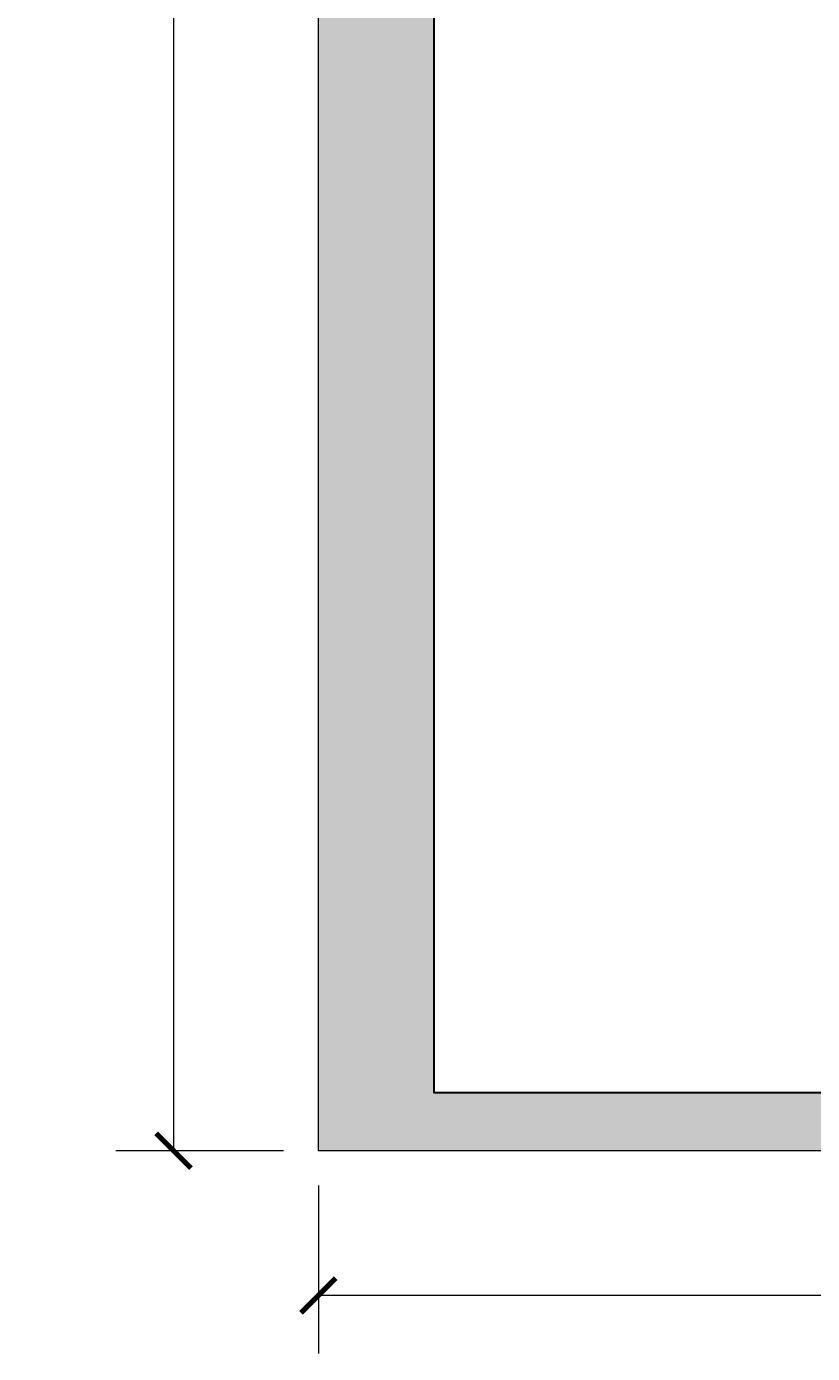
# Model space of a CAD drawing. Header units: millimetres. Extents: x -221 to 149158, y -114258 to 0.
# Tile 217 of 256: x 118471 to 121185, y -56926 to -52343. Entities that reach past the tile are written whole.
import ezdxf

# ---------------------------------------------------------------- set-up
doc = ezdxf.new("R2010")
doc.units = ezdxf.units.MM
doc.layers.get('0').update_dxf_attribs({"lineweight": 0})
doc.layers.add('A-opisram.ART', color=250, linetype='Continuous', lineweight=0)
doc.layers.add('wymiar..KF', color=12, linetype='Continuous', lineweight=5)
doc.layers.add('A-pomocram.ART', color=254, linetype='Continuous', lineweight=0, plot=False)
doc.layers.add('A-wymram.ART', color=10, linetype='Continuous', lineweight=5, plot=False)
doc.layers.add('A-przekrycieram.ART', color=7, linetype='Continuous', lineweight=0, true_color=0xffffff)
doc.styles.add('ARCH', font='segoeuil.ttf')
doc.styles.add('DIM', font='simplex.shx', dxfattribs={"width": 0.6})
doc.dimstyles.new('100-STD', dxfattribs={"dimscale": 10, "dimtxt": 1.3, "dimasz": 0.15, "dimexe": 5, "dimexo": 10, "dimgap": 0.4, "dimtad": 1, "dimdec": 1, "dimrnd": 0.5, "dimdsep": 46, "dimtxsty": 'DIM', "dimblk": 'KR21', "dimcen": 1, "dimdle": 10, "dimse1": 1, "dimse2": 1, "dimclrd": 256, "dimclre": 256, "dimclrt": 256, "dimadec": 0, "dimazin": 0, "dimtfac": 1, "dimtdec": 1, "dimtmove": 2, "dimatfit": 3, "dimldrblk": 'KR21', "dimfxl": 1, "dimtvp": 5.6, "dimtolj": 1, "dimtzin": 2, "dimarcsym": 0})
doc.dimstyles.new('RAMKA', dxfattribs={"dimscale": 20, "dimtxt": 4, "dimasz": 3, "dimexe": 5, "dimexo": 3, "dimgap": 1, "dimtad": 1, "dimdec": 1, "dimlfac": 0.01, "dimtxsty": 'ARCH', "dimblk": 'ARCHTICK', "dimcen": 0, "dimclrd": 256, "dimclre": 256, "dimclrt": 256, "dimadec": 0, "dimazin": 0, "dimtfac": 1, "dimtdec": 1, "dimtofl": 0, "dimtmove": 1, "dimatfit": 3, "dimfxl": 10, "dimfxlon": 1, "dimlwd": 0, "dimlwe": 0, "dimarcsym": 0})

# ---------------------------------------------------------------- blocks, each defined once
blk = doc.blocks.new('_ArchTick')
at = {"color": 0, "linetype": 'ByBlock', "const_width": 0.15}
blk.add_lwpolyline([(-0.5, -0.5), (0.5, 0.5)], dxfattribs=at)
blk = doc.blocks.new('*D1638')
at = {"layer": 'A-wymram.ART', "linetype": 'Continuous', "lineweight": 0, "transparency": 16777216}
for p, q in [((0, -60), (0, -350)), ((5940, -60), (5940, -350)), ((5940, -250), (0, -250))]:
    blk.add_line(p, q, dxfattribs=at)
at = {"layer": 'Defpoints', "color": 0, "lineweight": 40, "transparency": 16777216}
for p in [(0, 0), (5940, 0), (0, -250)]:
    blk.add_point(p, dxfattribs=at)
at = {"layer": 'A-wymram.ART', "lineweight": 0, "transparency": 16777216, "xscale": 60, "yscale": 60, "zscale": 60, "rotation": 180}
blk.add_blockref('_ArchTick', (0, -250), dxfattribs=at)
at = {"layer": 'A-wymram.ART', "lineweight": 0, "transparency": 16777216, "xscale": 60, "yscale": 60, "zscale": 60}
blk.add_blockref('_ArchTick', (5940, -250), dxfattribs=at)
at = {"layer": 'A-wymram.ART', "transparency": 16777216, "insert": (2970, -182.4), "char_height": 80, "attachment_point": 5, "style": 'ARCH'}
blk.add_mtext('59,4', dxfattribs=at)
blk = doc.blocks.new('*D1639')
at = {"layer": 'A-wymram.ART', "linetype": 'Continuous', "lineweight": 0, "transparency": 16777216}
for p, q in [((-60, 4200), (-350, 4200)), ((-250, 4200), (-250, 0)), ((-60, 0), (-350, 0))]:
    blk.add_line(p, q, dxfattribs=at)
at = {"layer": 'Defpoints', "color": 0, "lineweight": 40, "transparency": 16777216}
for p in [(0, 4200), (0, 0), (-250, 0)]:
    blk.add_point(p, dxfattribs=at)
at = {"layer": 'A-wymram.ART', "lineweight": 0, "transparency": 16777216, "xscale": 60, "yscale": 60, "zscale": 60}
for p, rotation in [((-250, 4200), 90), ((-250, 0), 270)]:
    blk.add_blockref('_ArchTick', p, dxfattribs=dict(at, rotation=rotation))
at = {"layer": 'A-wymram.ART', "transparency": 16777216, "insert": (-310.7, 2100), "char_height": 80, "attachment_point": 5, "rotation": 90, "style": 'ARCH'}
blk.add_mtext('42', dxfattribs=at)
blk = doc.blocks.new('KR21')
at = {"ltscale": 100}
blk.add_line((0, -5), (0, 5), dxfattribs=at)
at = {"ltscale": 100, "const_width": 0.84}
blk.add_lwpolyline([(-2.5, -2.5), (2.6, 2.6)], dxfattribs=at)
blk = doc.blocks.new('*D582')
at = {"layer": 'Defpoints', "color": 0, "linetype": 'ByBlock', "transparency": 16777216}
for p in [(0, -54123.3), (135331.4, -54123.3), (135533.8, -54575.5)]:
    blk.add_point(p, dxfattribs=at)
at = {"layer": 'wymiar..KF', "linetype": 'Continuous', "lineweight": -2, "transparency": 16777216}
blk.add_line((135331.4, -54574), (135331.4, -54124.8), dxfattribs=at)
at = {"layer": 'wymiar..KF', "linetype": 'ByBlock', "lineweight": -2, "transparency": 16777216, "xscale": 1.5, "yscale": 1.5, "zscale": 1.5}
for p, rotation in [((135331.4, -54123.3), 90), ((135331.4, -54575.5), 270)]:
    blk.add_blockref('KR21', p, dxfattribs=dict(at, rotation=rotation))
at = {"layer": 'wymiar..KF', "linetype": 'ByBlock', "transparency": 16777216, "insert": (135320.9, -54349.4), "char_height": 13, "attachment_point": 5, "rotation": 90, "style": 'DIM'}
blk.add_mtext('\\A1;452', dxfattribs=at)
blk = doc.blocks.new('*D583')
at = {"layer": 'Defpoints', "color": 0, "linetype": 'ByBlock', "transparency": 16777216}
for p in [(-202.4, -53646.3), (135612.3, -53646.3), (0, -54123.3)]:
    blk.add_point(p, dxfattribs=at)
at = {"layer": 'wymiar..KF', "linetype": 'Continuous', "lineweight": -2, "transparency": 16777216}
blk.add_line((-202.4, -54121.8), (-202.4, -53647.8), dxfattribs=at)
at = {"layer": 'wymiar..KF', "linetype": 'ByBlock', "lineweight": -2, "transparency": 16777216, "xscale": 1.5, "yscale": 1.5, "zscale": 1.5}
for p, rotation in [((-202.4, -53646.3), 90), ((-202.4, -54123.3), 270)]:
    blk.add_blockref('KR21', p, dxfattribs=dict(at, rotation=rotation))
at = {"layer": 'wymiar..KF', "linetype": 'ByBlock', "transparency": 16777216, "insert": (-212.9, -53884.8), "char_height": 13, "attachment_point": 5, "rotation": 90, "style": 'DIM'}
blk.add_mtext('\\A1;477', dxfattribs=at)
blk = doc.blocks.new('*U1694')
at = {"layer": 'A-przekrycieram.ART'}
h = blk.add_hatch(color=256, dxfattribs=at)
h.dxf.hatch_style = 1
h.paths.add_polyline_path([(0, 4200), (5940, 4200), (5940, 0), (0, 0)])
h.paths.add_polyline_path([(200, 4100), (5840, 4100), (5840, 100), (200, 100)], flags=16)
at = {"layer": 'A-opisram.ART', "lineweight": 30}
blk.add_lwpolyline([(200, 4100), (5840, 4100), (5840, 100), (200, 100)], close=True, dxfattribs=at)
at = {"layer": 'A-pomocram.ART'}
blk.add_lwpolyline([(0, 4200), (5940, 4200), (5940, 0), (0, 0)], close=True, dxfattribs=at)
at = {"layer": 'A-wymram.ART'}
dim = blk.add_linear_dim(base=(-250, 0), p1=(0, 4200), p2=(0, 0), angle=90, dimstyle='RAMKA', dxfattribs=at)
dim.commit()
dim.dimension.update_dxf_attribs({"geometry": '*D1639', "text_midpoint": (-310.67, 2100)})
dim = blk.add_linear_dim(base=(0, -250), p1=(5940, 0), p2=(0, 0), dimstyle='RAMKA', dxfattribs=at)
dim.commit()
dim.dimension.update_dxf_attribs({"geometry": '*D1638', "text_midpoint": (2970, -182.41)})

msp = doc.modelspace()

# ---------------------------------------------------------------- block references
at = {"xscale": 2, "yscale": 2, "zscale": 2}
msp.add_blockref('*U1694', (119478.49, -56225.76), dxfattribs=at)

# ---------------------------------------------------------------- dimensions: what is measured, and where the dimension line sits
at = {"layer": 'wymiar..KF', "linetype": 'ByBlock'}
for base, p1, p2, picture, middle in [((-202.42, -53646.29), (0, -54123.29), (135612.31, -53646.29), '*D583', (-212.92, -53884.79)), ((135331.42, -54123.29), (135533.84, -54575.52), (0, -54123.29), '*D582', (135320.92, -54349.41))]:
    dim = msp.add_linear_dim(base=base, p1=p1, p2=p2, angle=90, dimstyle='100-STD', override={"dimfxl": 8, "dimfxlon": 1}, dxfattribs=at)
    dim.commit()
    dim.dimension.update_dxf_attribs({"geometry": picture, "text_midpoint": middle})

doc.saveas('drawing.dxf')
